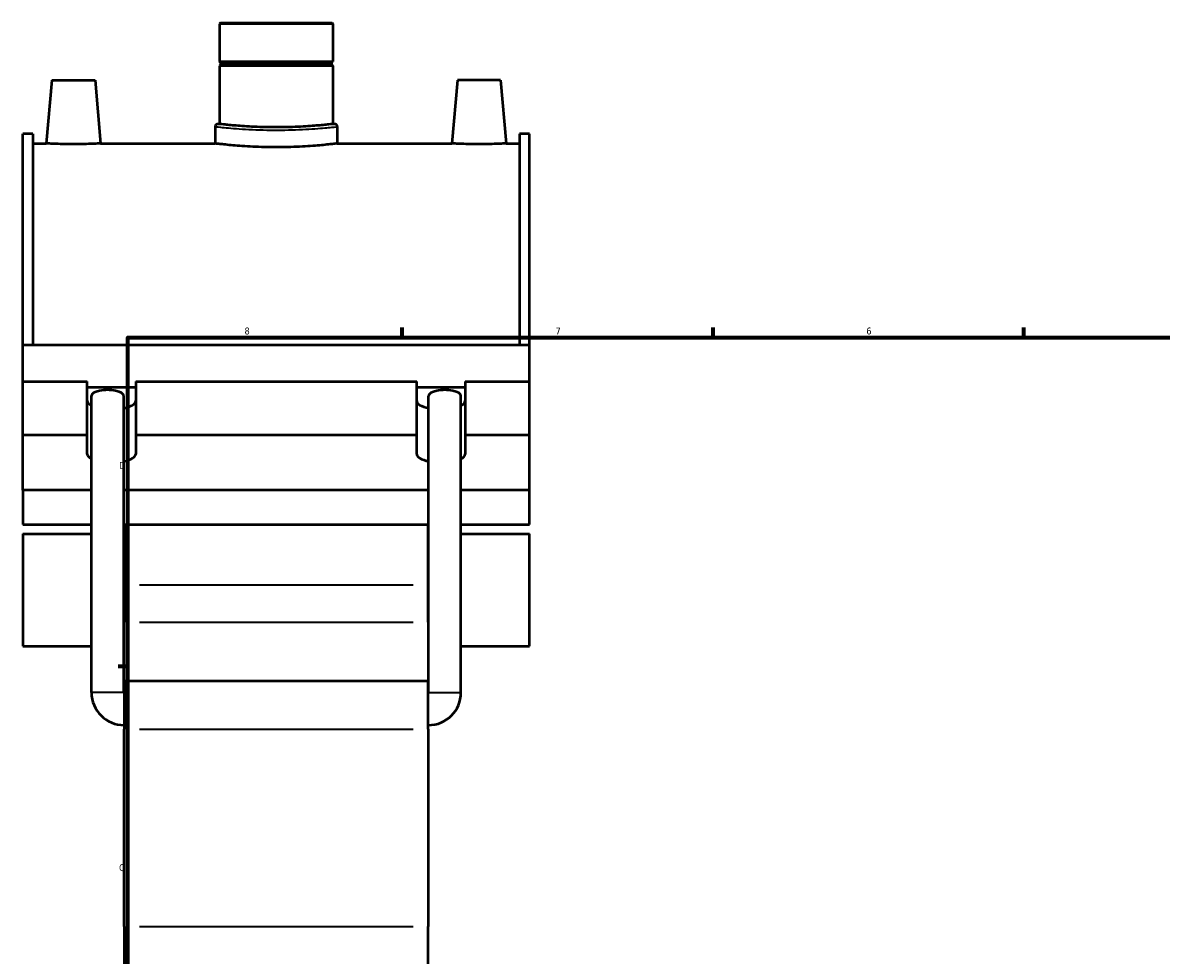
# Model space of a CAD drawing. Header units: inches. Extents: x -0.9 to 59.9, y -1.4 to 49.3.
# Tile 2 of 6: x -0.9 to 14.6, y 12.6 to 25.3. Entities that reach past the tile are written whole.
import ezdxf

# ---------------------------------------------------------------- set-up
doc = ezdxf.new("R2010")
doc.units = ezdxf.units.IN
doc.header["$MEASUREMENT"] = 0
for name, color, linetype, lineweight in [('Border (ANSI)', 7, 'Continuous', 70), ('Visible (ANSI)', 7, 'Continuous', 50), ('Visible Narrow (ANSI)', 7, 'Continuous', 35)]:
    doc.layers.add(name, color=color, linetype=linetype, lineweight=lineweight)
doc.styles.add('Note Text (ANSI)', font='tahoma.ttf')

# ---------------------------------------------------------------- blocks, each defined once
blk = doc.blocks.new('Borders Default Border')
at = {"layer": 'Border (ANSI)'}
for p, q in [((4.25, 21), (4.25, 21.134)), ((8.5, 21), (8.5, 21.134)), ((12.75, 21), (12.75, 21.134)), ((21.25, 21), (21.25, 21.134)), ((25.5, 21), (25.5, 21.134)), ((29.75, 21), (29.75, 21.134)), ((0.5, 16.5), (0.366, 16.5)), ((33.5, 16.5), (33.634, 16.5)), ((0.5, 5.5), (0.366, 5.5)), ((33.5, 5.5), (33.634, 5.5)), ((4.25, 1), (4.25, 0.866)), ((8.5, 1), (8.5, 0.866)), ((12.75, 1), (12.75, 0.866)), ((21.25, 1), (21.25, 0.866)), ((25.5, 1), (25.5, 0.866)), ((29.75, 1), (29.75, 0.866))]:
    blk.add_line(p, q, dxfattribs=at)
at = {"layer": 'Border (ANSI)', "flags": 128}
for points in [[(17, 21.4), (17, 21), (16.885, 21.2), (17.115, 21.2), (17, 21)], [(0.5, 1), (0.5, 21), (33.5, 21), (33.5, 1), (0.5, 1)], [(0.1, 11), (0.5, 11), (0.3, 11.115), (0.3, 10.885), (0.5, 11)], [(33.9, 11), (33.5, 11), (33.7, 11.115), (33.7, 10.885), (33.5, 11)], [(17, 0.6), (17, 1), (16.885, 0.8), (17.115, 0.8), (17, 1)]]:
    blk.add_lwpolyline(points, dxfattribs=at)
at = {"layer": 'Border (ANSI)', "color": 5, "true_color": 0x0000ff, "char_height": 0.0945, "attachment_point": 7, "style": 'Note Text (ANSI)'}
for s, insert in [('8', (2.094, 21.038)), ('7', (6.346, 21.04)), ('6', (10.595, 21.038)), ('5', (14.847, 21.038)), ('4', (19.092, 21.04)), ('3', (23.346, 21.038)), ('2', (27.596, 21.04)), ('1', (31.854, 21.04)), ('D', (0.378, 19.203)), ('D', (33.553, 19.203)), ('C', (0.378, 13.701)), ('C', (33.552, 13.701)), ('B', (0.384, 8.203)), ('B', (33.558, 8.203)), ('A', (0.373, 2.703)), ('A', (33.547, 2.703)), ('8', (2.094, 0.863)), ('7', (6.346, 0.866)), ('6', (10.595, 0.864)), ('5', (14.847, 0.864)), ('4', (19.092, 0.866)), ('3', (23.346, 0.864)), ('2', (27.596, 0.866)), ('1', (31.854, 0.866))]:
    blk.add_mtext(s, dxfattribs=dict(at, insert=insert))

msp = doc.modelspace()

# ---------------------------------------------------------------- linework, layer by layer
at = {"layer": 'Visible (ANSI)'}
for p, q in [((1.764, 25.301), (1.752, 25.289)), ((3.302, 25.289), (1.752, 25.289)), ((1.752, 25.289), (1.752, 24.771)), ((1.764, 25.301), (3.29, 25.301)), ((3.29, 25.301), (3.302, 25.289)), ((3.302, 25.289), (3.302, 24.771)), ((1.752, 24.771), (3.302, 24.771)), ((1.771, 24.751), (1.752, 24.771)), ((1.771, 24.751), (3.282, 24.751)), ((1.771, 24.751), (1.771, 24.732)), ((3.282, 24.751), (3.302, 24.771)), ((3.282, 24.751), (3.282, 24.732)), ((1.771, 24.732), (1.752, 24.712)), ((3.302, 24.712), (1.752, 24.712)), ((1.752, 24.712), (1.752, 23.916)), ((3.282, 24.732), (1.771, 24.732)), ((3.282, 24.732), (3.302, 24.712)), ((3.302, 24.712), (3.302, 23.916)), ((-0.54, 24.517), (-0.616, 23.651)), ((-0.54, 24.517), (0.05, 24.517)), ((0.05, 24.517), (0.126, 23.651)), ((5.004, 24.517), (4.928, 23.651)), ((5.594, 24.517), (5.004, 24.517)), ((5.594, 24.517), (5.67, 23.651)), ((1.692, 23.881), (1.692, 23.651)), ((1.752, 23.916), (1.728, 23.916)), ((3.326, 23.916), (3.302, 23.916)), ((3.362, 23.881), (3.362, 23.651)), ((-0.938, 20.9), (-0.938, 23.784)), ((-0.8, 23.784), (-0.938, 23.784)), ((-0.8, 23.784), (-0.8, 20.9)), ((5.853, 23.784), (5.853, 20.9)), ((5.992, 23.784), (5.853, 23.784)), ((5.992, 20.9), (5.992, 23.784)), ((-0.8, 23.651), (-0.616, 23.651)), ((0.126, 23.651), (1.692, 23.651)), ((3.362, 23.651), (4.928, 23.651)), ((5.67, 23.651), (5.853, 23.651)), ((-0.938, 20.9), (5.992, 20.9)), ((-0.938, 20.395), (-0.938, 20.9)), ((5.992, 20.395), (5.992, 20.9)), ((-0.938, 20.395), (-0.057, 20.395)), ((-0.938, 19.668), (-0.938, 20.395)), ((-0.057, 19.668), (-0.057, 20.395)), ((0.606, 20.395), (0.606, 19.668)), ((0.606, 20.395), (4.448, 20.395)), ((4.448, 19.668), (4.448, 20.395)), ((5.11, 20.395), (5.11, 19.668)), ((5.11, 20.395), (5.992, 20.395)), ((5.992, 19.668), (5.992, 20.395)), ((-0.057, 20.319), (0.606, 20.319)), ((4.448, 20.319), (5.11, 20.319)), ((0, 16.145), (0, 20.2)), ((0.442, 16.145), (0.442, 20.2)), ((4.611, 16.145), (4.611, 20.2)), ((5.053, 16.145), (5.053, 20.2)), ((-0.938, 19.668), (-0.057, 19.668)), ((-0.938, 18.912), (-0.938, 19.668)), ((-0.057, 19.403), (-0.057, 19.668)), ((0.606, 19.668), (0.606, 19.403)), ((0.606, 19.668), (4.448, 19.668)), ((4.448, 19.403), (4.448, 19.668)), ((5.11, 19.668), (5.11, 19.403)), ((5.11, 19.668), (5.992, 19.668)), ((5.992, 18.912), (5.992, 19.668)), ((0, 18.912), (-0.938, 18.912)), ((-0.938, 18.912), (-0.938, 18.44)), ((4.611, 18.912), (0.442, 18.912)), ((5.992, 18.912), (5.053, 18.912)), ((5.992, 18.44), (5.992, 18.912)), ((-0.938, 18.44), (0, 18.44)), ((0.442, 18.44), (4.611, 18.44)), ((0.448, 18.44), (0.448, 17.612)), ((4.606, 17.612), (4.606, 18.44)), ((5.053, 18.44), (5.992, 18.44)), ((-0.938, 18.314), (-0.938, 16.776)), ((-0.938, 18.314), (0, 18.314)), ((0.442, 18.314), (0.448, 18.314)), ((4.606, 18.314), (4.611, 18.314)), ((5.053, 18.314), (5.992, 18.314)), ((5.992, 16.776), (5.992, 18.314)), ((0.448, 17.612), (0.448, 17.108)), ((4.606, 17.108), (4.606, 17.612)), ((0.448, 16.305), (0.448, 17.108)), ((4.606, 17.108), (4.606, 16.305)), ((-0.938, 16.776), (0, 16.776)), ((0.442, 16.776), (0.448, 16.776)), ((4.606, 16.776), (4.611, 16.776)), ((5.053, 16.776), (5.992, 16.776)), ((0.448, 16.305), (0.448, 15.641)), ((0.448, 16.305), (4.606, 16.305)), ((4.606, 15.641), (4.606, 16.305)), ((0.448, 12.947), (0.448, 15.641)), ((4.606, 15.641), (4.606, 12.947)), ((0.448, 12.947), (0.448, 11.334)), ((4.606, 11.334), (4.606, 12.947))]:
    msp.add_line(p, q, dxfattribs=at)
for centre, radius, start, end in [((1.728, 23.881), 0.0358, 90, 180), ((3.326, 23.881), 0.0358, 0, 90), ((0.448, 16.145), 0.447, 180, 270), ((0.448, 16.145), 0.00552, 180, 270), ((4.606, 16.145), 0.447, 270, 0), ((4.606, 16.145), 0.00552, 270, 0)]:
    msp.add_arc(centre, radius, start, end, dxfattribs=at)
for centre, major_axis, ratio, start_param, end_param in [((0.221, 20.2), (0.221, 0), 0.36397, 0, 3.141593), ((4.832, 20.2), (0.221, 0), 0.36397, 0, 3.141593), ((0.275, 20.13), (-0.331, 0), 0.34202, 0, 0.59661), ((0.275, 20.13), (0.331, 0), 0.34202, 5.243032, 6.283185), ((4.779, 20.13), (-0.331, 0), 0.34202, 0, 1.040153), ((4.779, 20.13), (0.331, 0), 0.34202, 5.686576, 6.283185), ((0.275, 19.403), (-0.331, 0), 0.34202, 0, 0.59661), ((0.275, 19.403), (0.331, 0), 0.34202, 5.243032, 6.283185), ((4.779, 19.403), (-0.331, 0), 0.34202, 0, 1.040153), ((4.779, 19.403), (0.331, 0), 0.34202, 5.686576, 6.283185)]:
    msp.add_ellipse(centre, major_axis=major_axis, ratio=ratio, start_param=start_param, end_param=end_param, dxfattribs=at)
for points, knots in [([(2.527, 23.873), (2.478, 23.873), (2.428, 23.873), (2.328, 23.875), (2.278, 23.877), (2.182, 23.881), (2.137, 23.884), (2.052, 23.889), (2.013, 23.892), (1.944, 23.897), (1.912, 23.9), (1.855, 23.906), (1.831, 23.908), (1.791, 23.912), (1.776, 23.914), (1.756, 23.916), (1.752, 23.916), (1.752, 23.916)], [0, 0, 0, 0, 0.37117, 0.37117, 0.74234, 0.74234, 1.113511, 1.113511, 1.484681, 1.484681, 1.855849, 1.855849, 2.227017, 2.227017, 2.598185, 2.598185, 2.969353, 2.969353, 2.969353, 2.969353]), ([(3.302, 23.916), (3.302, 23.916), (3.297, 23.916), (3.278, 23.914), (3.263, 23.912), (3.223, 23.908), (3.199, 23.906), (3.142, 23.9), (3.109, 23.897), (3.041, 23.892), (3.002, 23.889), (2.917, 23.884), (2.871, 23.881), (2.776, 23.877), (2.726, 23.875), (2.626, 23.873), (2.576, 23.873), (2.527, 23.873)], [8.90806, 8.90806, 8.90806, 8.90806, 9.279228, 9.279228, 9.650397, 9.650397, 10.021565, 10.021565, 10.392733, 10.392733, 10.763903, 10.763903, 11.135073, 11.135073, 11.506244, 11.506244, 11.877414, 11.877414, 11.877414, 11.877414]), ([(0.126, 23.651), (0.126, 23.651), (0.117, 23.651), (0.079, 23.649), (0.05, 23.647), (-0.016, 23.645), (-0.057, 23.643), (-0.149, 23.641), (-0.198, 23.641), (-0.292, 23.641), (-0.342, 23.641), (-0.433, 23.643), (-0.475, 23.645), (-0.541, 23.647), (-0.569, 23.649), (-0.607, 23.651), (-0.616, 23.651), (-0.616, 23.651)], [1.422141, 1.422141, 1.422141, 1.422141, 1.777577, 1.777577, 2.133012, 2.133012, 2.488647, 2.488647, 2.844282, 2.844282, 3.199918, 3.199918, 3.555553, 3.555553, 3.910988, 3.910988, 4.266423, 4.266423, 4.266423, 4.266423]), ([(3.362, 23.651), (3.362, 23.651), (3.357, 23.651), (3.335, 23.648), (3.319, 23.646), (3.277, 23.641), (3.25, 23.638), (3.189, 23.632), (3.154, 23.628), (3.08, 23.622), (3.038, 23.618), (2.947, 23.612), (2.898, 23.609), (2.795, 23.604), (2.741, 23.602), (2.634, 23.599), (2.579, 23.599), (2.474, 23.599), (2.42, 23.599), (2.312, 23.602), (2.259, 23.604), (2.156, 23.609), (2.107, 23.612), (2.015, 23.618), (1.974, 23.622), (1.9, 23.628), (1.865, 23.632), (1.803, 23.638), (1.777, 23.641), (1.734, 23.646), (1.718, 23.648), (1.697, 23.651), (1.692, 23.651), (1.692, 23.651)], [3.19851, 3.19851, 3.19851, 3.19851, 3.598322, 3.598322, 3.998134, 3.998134, 4.397946, 4.397946, 4.797758, 4.797758, 5.197573, 5.197573, 5.597389, 5.597389, 5.997204, 5.997204, 6.39702, 6.39702, 6.796835, 6.796835, 7.196651, 7.196651, 7.596466, 7.596466, 7.996282, 7.996282, 8.396094, 8.396094, 8.795906, 8.795906, 9.195718, 9.195718, 9.59553, 9.59553, 9.59553, 9.59553]), ([(5.67, 23.651), (5.67, 23.651), (5.661, 23.651), (5.623, 23.649), (5.594, 23.647), (5.528, 23.645), (5.487, 23.643), (5.395, 23.641), (5.346, 23.641), (5.299, 23.641), (5.252, 23.641), (5.202, 23.641), (5.111, 23.643), (5.069, 23.645), (5.003, 23.647), (4.975, 23.649), (4.937, 23.651), (4.928, 23.651), (4.928, 23.651)], [4.266423, 4.266423, 4.266423, 4.266423, 4.621859, 4.621859, 4.977294, 4.977294, 5.332929, 5.332929, 5.688565, 5.688565, 5.688565, 6.0442, 6.0442, 6.399835, 6.399835, 6.75527, 6.75527, 7.110706, 7.110706, 7.110706, 7.110706])]:
    msp.add_open_spline(points, degree=3, knots=knots, dxfattribs=at)
at = {"layer": 'Visible Narrow (ANSI)'}
for p, q in [((4.398, 17.612), (0.656, 17.612)), ((0.656, 17.108), (4.398, 17.108)), ((0.44, 16.145), (0.003, 16.145)), ((4.614, 16.145), (5.051, 16.145)), ((0.656, 15.641), (4.398, 15.641)), ((0.656, 12.947), (4.398, 12.947))]:
    msp.add_line(p, q, dxfattribs=at)
for points, knots in [([(1.692, 23.881), (1.692, 23.881), (1.718, 23.878), (1.824, 23.867), (1.912, 23.859), (2.132, 23.844), (2.263, 23.837), (2.53, 23.833), (2.665, 23.834), (2.919, 23.843), (3.037, 23.851), (3.216, 23.865), (3.281, 23.872), (3.348, 23.879), (3.362, 23.881), (3.362, 23.881)], [-15.991149, -15.991149, -15.991149, -15.991149, -15.124884, -15.124884, -14.113665, -14.113665, -13.1044, -13.1044, -12.141816, -12.141816, -11.144541, -11.144541, -10.239904, -10.239904, -9.594697, -9.594697, -9.594697, -9.594697]), ([(3.326, 23.916), (3.326, 23.916), (3.312, 23.915), (3.249, 23.908), (3.187, 23.901), (3.015, 23.887), (2.902, 23.879), (2.659, 23.87), (2.53, 23.868), (2.274, 23.873), (2.149, 23.879), (1.939, 23.894), (1.854, 23.903), (1.752, 23.913), (1.728, 23.916), (1.728, 23.916)], [9.594697, 9.594697, 9.594697, 9.594697, 10.239904, 10.239904, 11.144541, 11.144541, 12.141816, 12.141816, 13.1044, 13.1044, 14.113665, 14.113665, 15.124884, 15.124884, 15.991149, 15.991149, 15.991149, 15.991149])]:
    msp.add_open_spline(points, degree=3, knots=knots, dxfattribs=at)

# ---------------------------------------------------------------- block references
msp.add_blockref('Borders Default Border', (0, 0))

doc.saveas('drawing.dxf')
